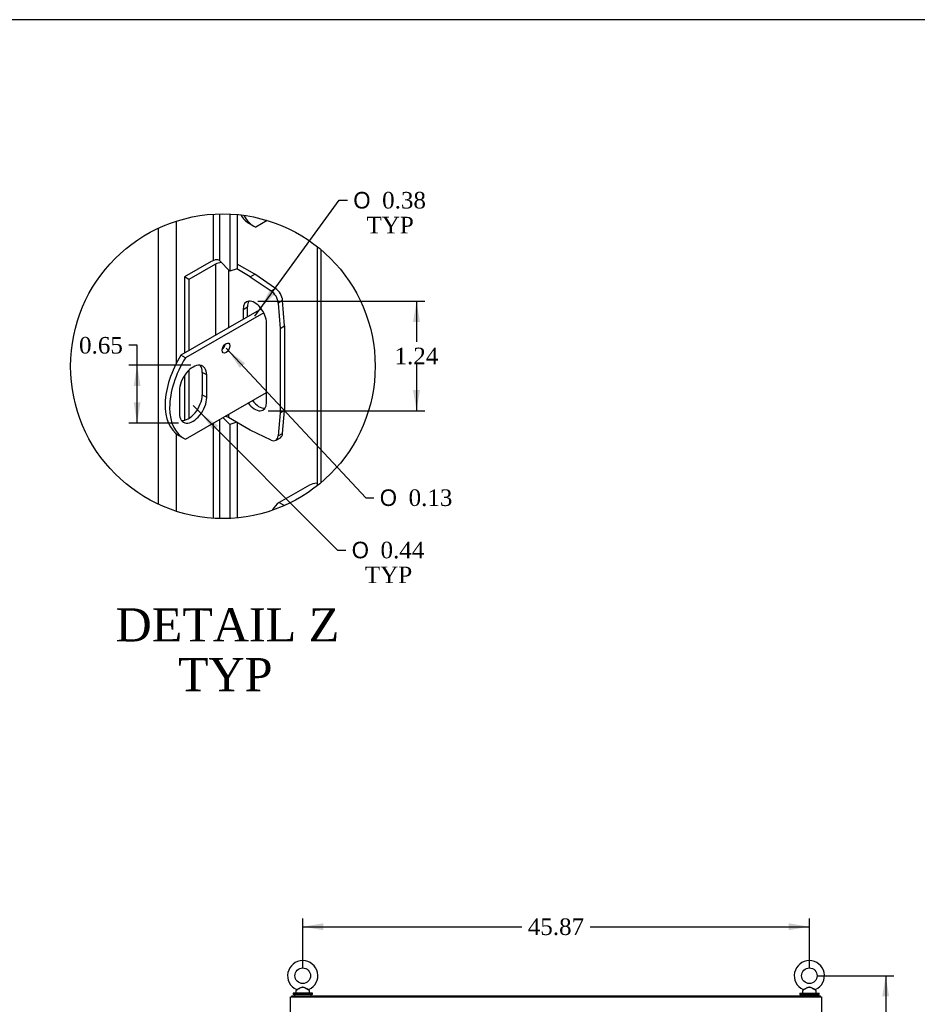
# Model space of a CAD drawing. Header units: inches. Extents: x 1 to 359, y -2 to 239.
# Tile 39 of 46: x 196 to 277, y 150 to 239. Entities that reach past the tile are written whole.
import ezdxf
from ezdxf.enums import TextEntityAlignment as Align
from ezdxf.lldxf.tags import DXFTag

# ---------------------------------------------------------------- set-up
doc = ezdxf.new("R2010")
doc.units = ezdxf.units.IN
doc.header["$MEASUREMENT"] = 0
for name, color, linetype in [('COM40153-2', 7, 'Continuous'), ('COM42667', 7, 'Continuous'), ('COM43132', 7, 'Continuous'), ('COM50780', 7, 'Continuous'), ('COM52167-9', 7, 'Continuous'), ('COM52168-9', 7, 'Continuous'), ('COM54926', 7, 'Continuous'), ('COM70110-1', 7, 'Continuous'), ('COM71188-1', 7, 'Continuous'), ('COM71190-1', 7, 'Continuous'), ('Default', 7, 'Continuous'), ('SCS86414', 7, 'Continuous'), ('WAF25377', 7, 'Continuous'), ('WAM254785', 7, 'Continuous')]:
    doc.layers.add(name, color=color, linetype=linetype)
doc.styles.add('SEACAD_Solid_Edge_ANSI1_Symbols', font='txt')
doc.styles.add('SEACAD_Times_New_Roman', font='times.ttf')
tags = doc.linetypes.add('CENTER2', pattern=[1.125, 0.75, -0.125, 0.125, -0.125]).pattern_tags.tags
tags[10:11] = [DXFTag(74, 4), DXFTag(75, 0), DXFTag(340, '0'), DXFTag(46, 0.0), DXFTag(50, 0.0), DXFTag(44, 0.0), DXFTag(45, 0.0)]
tags[8:9] = [DXFTag(74, 4), DXFTag(75, 0), DXFTag(340, '0'), DXFTag(46, 0.0), DXFTag(50, 0.0), DXFTag(44, 0.0), DXFTag(45, 0.0)]
tags[6:7] = [DXFTag(74, 4), DXFTag(75, 0), DXFTag(340, '0'), DXFTag(46, 0.0), DXFTag(50, 0.0), DXFTag(44, 0.0), DXFTag(45, 0.0)]
tags[4:5] = [DXFTag(74, 4), DXFTag(75, 0), DXFTag(340, '0'), DXFTag(46, 0.0), DXFTag(50, 0.0), DXFTag(44, 0.0), DXFTag(45, 0.0)]
tags = doc.linetypes.add('HIDDEN2', pattern=[0.1875, 0.125, -0.0625]).pattern_tags.tags
tags[6:7] = [DXFTag(74, 4), DXFTag(75, 0), DXFTag(340, '0'), DXFTag(46, 0.0), DXFTag(50, 0.0), DXFTag(44, 0.0), DXFTag(45, 0.0)]
tags[4:5] = [DXFTag(74, 4), DXFTag(75, 0), DXFTag(340, '0'), DXFTag(46, 0.0), DXFTag(50, 0.0), DXFTag(44, 0.0), DXFTag(45, 0.0)]
doc.dimstyles.new('HAMMOND_(STH_-_300x200)', dxfattribs={"dimtxt": 1.5, "dimasz": 1.875, "dimexe": 0.75, "dimexo": 0.75, "dimgap": 0.375, "dimtad": 0, "dimtih": 1, "dimtoh": 1, "dimzin": 0, "dimdsep": 46, "dimtxsty": 'SEACAD_Times_New_Roman', "dimblk1": '_SE_FILLED', "dimblk2": '_SE_FILLED', "dimsah": 1, "dimcen": 0.75, "dimadec": 0, "dimazin": 0, "dimtfac": 0.8, "dimtofl": 0, "dimtmove": 0, "dimatfit": 3, "dimfxl": 0, "dimtolj": 1, "dimtzin": 0, "dimarcsym": 0})

# ---------------------------------------------------------------- blocks, each defined once
blk = doc.blocks.new('SE4')
at = {"layer": 'COM43132', "color": 7, "linetype": 'HIDDEN2'}
for p, q in [((222.431, 148.103), (222.431, 92.353)), ((222.431, 148.103), (222.556, 148.103)), ((266.306, 148.228), (222.556, 148.228)), ((222.556, 148.228), (222.556, 148.103)), ((222.556, 92.353), (222.556, 148.103)), ((222.556, 148.103), (266.306, 148.103)), ((222.556, 148.103), (222.616, 148.043)), ((222.556, 148.103), (222.556, 148.103)), ((222.616, 148.043), (222.556, 148.103)), ((222.556, 148.103), (222.556, 148.103)), ((222.616, 148.043), (222.616, 148.043)), ((222.616, 148.043), (222.616, 148.043)), ((266.306, 148.103), (266.246, 148.043)), ((266.246, 148.043), (266.306, 148.103)), ((266.246, 148.043), (266.246, 148.043)), ((266.246, 148.043), (266.246, 148.043)), ((266.306, 148.228), (266.306, 148.103)), ((266.306, 148.103), (266.306, 92.353)), ((266.431, 148.103), (266.306, 148.103)), ((266.306, 148.103), (266.306, 148.103)), ((266.306, 148.103), (266.306, 148.103)), ((266.431, 92.353), (266.431, 148.103)), ((222.431, 92.353), (222.556, 92.353)), ((222.616, 92.413), (222.556, 92.353)), ((222.556, 92.353), (222.616, 92.413)), ((266.306, 92.353), (222.556, 92.353)), ((222.556, 92.228), (222.556, 92.353)), ((222.556, 92.353), (222.556, 92.353)), ((222.556, 92.353), (222.556, 92.353)), ((222.556, 92.228), (266.306, 92.228)), ((222.616, 92.413), (222.616, 92.413)), ((222.616, 92.413), (222.616, 92.413)), ((266.246, 92.413), (266.246, 92.413)), ((266.246, 92.413), (266.246, 92.413)), ((266.246, 92.413), (266.306, 92.353)), ((266.306, 92.353), (266.246, 92.413)), ((266.431, 92.353), (266.306, 92.353)), ((266.306, 92.228), (266.306, 92.353)), ((266.306, 92.353), (266.306, 92.353)), ((266.306, 92.353), (266.306, 92.353))]:
    blk.add_line(p, q, dxfattribs=at)
for centre in [(223.306, 147.353), (244.431, 147.353), (265.556, 147.353), (223.306, 120.228), (265.556, 120.228), (223.306, 93.103), (244.431, 93.103), (265.556, 93.103)]:
    blk.add_circle(centre, 0.281, dxfattribs=at)
for centre, start, end in [((223.27, 149.366), 238.83881, 243.66075), ((221.293, 147.388), 26.33925, 31.16119), ((267.569, 147.388), 148.83881, 153.66075), ((265.591, 149.366), 296.33925, 301.16119), ((223.27, 91.09), 116.33925, 121.16119), ((221.293, 93.067), 328.83881, 333.66075), ((265.591, 91.09), 58.83881, 63.66075), ((267.569, 93.067), 206.33925, 211.16119)]:
    blk.add_arc(centre, 1.476, start, end, dxfattribs=at)
at = {"layer": 'COM54926', "color": 7, "linetype": 'Continuous'}
for p, q in [((220.398, 90.24), (220.398, 78.526)), ((220.398, 90.24), (220.541, 90.24)), ((220.503, 90.269), (220.427, 90.327)), ((220.541, 90.288), (220.541, 90.383)), ((220.541, 90.24), (220.541, 90.327)), ((220.541, 90.24), (220.541, 90.24)), ((228.398, 90.24), (226.398, 78.478)), ((228.398, 90.327), (228.398, 90.24)), ((260.46, 90.24), (260.46, 90.327)), ((262.46, 78.478), (260.46, 90.24)), ((268.317, 90.288), (268.317, 90.383)), ((268.317, 90.327), (268.317, 90.24)), ((268.317, 90.24), (268.46, 90.24)), ((268.317, 90.24), (268.317, 90.24)), ((268.355, 90.269), (268.431, 90.327)), ((268.46, 90.24), (268.46, 78.526)), ((220.541, 78.478), (220.406, 78.478)), ((220.406, 78.478), (220.541, 78.478)), ((226.398, 78.478), (220.541, 78.478)), ((220.541, 78.478), (228.177, 78.478)), ((228.177, 78.478), (228.397, 78.478)), ((228.397, 78.478), (228.397, 78.383)), ((260.461, 78.383), (260.461, 78.478)), ((260.461, 78.478), (260.681, 78.478)), ((260.681, 78.478), (268.317, 78.478)), ((268.317, 78.478), (262.46, 78.478)), ((268.317, 78.478), (268.452, 78.478)), ((268.452, 78.478), (268.317, 78.478)), ((220.541, 78.383), (228.177, 78.383)), ((228.397, 78.383), (228.177, 78.383)), ((260.681, 78.383), (260.461, 78.383)), ((260.681, 78.383), (268.317, 78.383))]:
    blk.add_line(p, q, dxfattribs=at)
for centre, radius, start, end in [((220.541, 90.24), 0.143, 142.41616, 180), ((220.541, 90.24), 0.143, 90, 142.41616), ((220.541, 90.24), 0.048, 142.41616, 180), ((220.541, 90.24), 0.048, 90.00014, 142.41602), ((268.317, 90.24), 0.143, 37.58384, 90), ((268.317, 90.24), 0.048, 37.58398, 89.99986), ((268.317, 90.24), 0.048, 0, 37.58384), ((268.317, 90.24), 0.143, 0, 37.58384), ((220.541, 78.526), 0.143, 180, 199.61294), ((220.541, 78.526), 0.143, 199.61294, 270), ((268.317, 78.526), 0.143, 270, 340.38706), ((268.317, 78.526), 0.143, 340.38706, 0)]:
    blk.add_arc(centre, radius, start, end, dxfattribs=at)
for centre, major_axis, start_param, end_param in [((220.541, 78.526), (0.143, 0), 3.141593, 3.483903), ((268.317, 78.526), (-0.143, 0), 2.799282, 3.141593)]:
    blk.add_ellipse(centre, major_axis=major_axis, ratio=0.99836, start_param=start_param, end_param=end_param, dxfattribs=at)
for points in [[(220.541, 90.327), (220.55, 90.344), (220.56, 90.358), (220.579, 90.378), (220.589, 90.383), (220.598, 90.383)], [(228.387, 90.383), (228.389, 90.383), (228.391, 90.378), (228.394, 90.358), (228.396, 90.344), (228.398, 90.327)], [(260.46, 90.327), (260.462, 90.344), (260.464, 90.358), (260.467, 90.378), (260.469, 90.383), (260.471, 90.383)], [(268.26, 90.383), (268.269, 90.383), (268.279, 90.378), (268.298, 90.358), (268.308, 90.344), (268.317, 90.327)]]:
    blk.add_open_spline(points, degree=3, knots=[0, 0, 0, 0, 0.5, 0.5, 1, 1, 1, 1], dxfattribs=at)
at = {"layer": 'COM70110-1', "color": 7, "linetype": 'Continuous'}
for p, q in [((220.492, 150.508), (268.365, 150.508)), ((220.492, 150.413), (220.492, 150.508)), ((268.365, 150.413), (268.365, 150.508))]:
    blk.add_line(p, q, dxfattribs=at)
at = {"layer": 'COM71188-1', "color": 7, "linetype": 'Continuous'}
for p, q in [((220.398, 150.413), (220.541, 150.413)), ((220.398, 90.478), (220.398, 150.413)), ((220.541, 150.413), (268.317, 150.413)), ((268.317, 150.413), (268.46, 150.413)), ((268.46, 150.413), (268.46, 90.478)), ((220.541, 90.478), (220.398, 90.478)), ((268.317, 90.478), (220.541, 90.478)), ((268.46, 90.478), (268.317, 90.478))]:
    blk.add_line(p, q, dxfattribs=at)
at = {"layer": 'COM71190-1', "color": 7, "linetype": 'Continuous'}
for p, q in [((220.492, 90.478), (220.492, 90.383)), ((268.365, 90.383), (220.492, 90.383)), ((268.365, 90.478), (268.365, 90.383))]:
    blk.add_line(p, q, dxfattribs=at)
at = {"layer": 'SCS86414', "color": 7, "linetype": 'Continuous'}
for p, q in [((220.867, 150.927), (220.867, 150.808)), ((220.947, 151.045), (220.881, 150.965)), ((222.103, 150.965), (222.038, 151.044)), ((222.117, 150.808), (222.117, 150.927)), ((266.74, 150.927), (266.74, 150.808)), ((266.82, 151.045), (266.754, 150.965)), ((267.976, 150.965), (267.911, 151.044)), ((267.99, 150.808), (267.99, 150.927))]:
    blk.add_line(p, q, dxfattribs=at)
for centre in [(221.492, 152.337), (267.365, 152.337)]:
    blk.add_circle(centre, 0.704, dxfattribs=at)
for centre, radius, start, end in [((221.492, 152.337), 1.367, 90, 245.97293), ((221.492, 152.337), 1.367, 293.99676, 90), ((267.365, 152.337), 1.367, 90, 245.97293), ((267.365, 152.337), 1.367, 293.99676, 90), ((220.927, 150.927), 0.06, 140.32138, 180), ((220.927, 150.808), 0.06, 180, 270), ((222.063, 151.062), 0.03, 118.44732, 242.10844), ((222.057, 150.808), 0.06, 270, 0), ((222.057, 150.927), 0.06, 0, 39.67862), ((266.8, 150.927), 0.06, 140.32138, 180), ((266.8, 150.808), 0.06, 180, 270), ((267.936, 151.062), 0.03, 118.44732, 242.10844), ((267.93, 150.808), 0.06, 270, 0), ((267.93, 150.927), 0.06, 0, 39.67862)]:
    blk.add_arc(centre, radius, start, end, dxfattribs=at)
for points, knots in [([(220.934, 151.089), (220.934, 151.089), (220.934, 151.089), (220.936, 151.09), (220.962, 151.102), (221.04, 151.141), (221.09, 151.166), (221.198, 151.219), (221.256, 151.247), (221.375, 151.295), (221.438, 151.315), (221.534, 151.312), (221.567, 151.306), (221.628, 151.288), (221.658, 151.276), (221.747, 151.239), (221.804, 151.21), (221.911, 151.158), (221.96, 151.133), (222.031, 151.098), (222.053, 151.088), (222.05, 151.089), (222.049, 151.089), (222.049, 151.09)], [0.4346058, 0.4346058, 0.4346058, 0.4346058, 0.4375, 0.4375, 0.5, 0.5, 0.5625, 0.5625, 0.625, 0.625, 0.6875, 0.6875, 0.71875, 0.71875, 0.75, 0.75, 0.8125, 0.8125, 0.875, 0.875, 0.9375, 0.9375, 0.9436464, 0.9436464, 0.9436464, 0.9436464]), ([(222.039, 151.042), (222.039, 151.043), (222.021, 151.052), (221.957, 151.087), (221.91, 151.114), (221.833, 151.157), (221.805, 151.172), (221.75, 151.202), (221.722, 151.217), (221.665, 151.246), (221.635, 151.26), (221.574, 151.283), (221.542, 151.292), (221.477, 151.296), (221.445, 151.292), (221.382, 151.274), (221.352, 151.261), (221.264, 151.22), (221.209, 151.188), (221.103, 151.129), (221.052, 151.101), (220.976, 151.059), (220.95, 151.045), (220.945, 151.043), (220.945, 151.042), (220.945, 151.042)], [0.0683017, 0.0683017, 0.0683017, 0.0683017, 0.125, 0.125, 0.1875, 0.1875, 0.21875, 0.21875, 0.25, 0.25, 0.28125, 0.28125, 0.3125, 0.3125, 0.34375, 0.34375, 0.375, 0.375, 0.4375, 0.4375, 0.5, 0.5, 0.5625, 0.5625, 0.5685641, 0.5685641, 0.5685641, 0.5685641]), ([(266.807, 151.089), (266.807, 151.089), (266.807, 151.089), (266.809, 151.09), (266.835, 151.102), (266.913, 151.141), (266.963, 151.166), (267.071, 151.219), (267.129, 151.247), (267.248, 151.295), (267.311, 151.315), (267.407, 151.312), (267.44, 151.306), (267.501, 151.288), (267.531, 151.276), (267.62, 151.239), (267.677, 151.21), (267.784, 151.158), (267.833, 151.133), (267.904, 151.098), (267.926, 151.088), (267.923, 151.089), (267.922, 151.089), (267.922, 151.09)], [0.4346058, 0.4346058, 0.4346058, 0.4346058, 0.4375, 0.4375, 0.5, 0.5, 0.5625, 0.5625, 0.625, 0.625, 0.6875, 0.6875, 0.71875, 0.71875, 0.75, 0.75, 0.8125, 0.8125, 0.875, 0.875, 0.9375, 0.9375, 0.9436464, 0.9436464, 0.9436464, 0.9436464]), ([(267.912, 151.042), (267.912, 151.043), (267.894, 151.052), (267.83, 151.087), (267.783, 151.114), (267.706, 151.157), (267.678, 151.172), (267.623, 151.202), (267.595, 151.217), (267.538, 151.246), (267.508, 151.26), (267.447, 151.283), (267.415, 151.292), (267.35, 151.296), (267.318, 151.292), (267.255, 151.274), (267.225, 151.261), (267.137, 151.22), (267.082, 151.188), (266.976, 151.129), (266.925, 151.101), (266.849, 151.059), (266.823, 151.045), (266.818, 151.043), (266.818, 151.042), (266.818, 151.042)], [0.0683017, 0.0683017, 0.0683017, 0.0683017, 0.125, 0.125, 0.1875, 0.1875, 0.21875, 0.21875, 0.25, 0.25, 0.28125, 0.28125, 0.3125, 0.3125, 0.34375, 0.34375, 0.375, 0.375, 0.4375, 0.4375, 0.5, 0.5, 0.5625, 0.5625, 0.5685641, 0.5685641, 0.5685641, 0.5685641])]:
    blk.add_open_spline(points, degree=3, knots=knots, dxfattribs=at)
at = {"layer": 'WAF25377', "color": 7, "linetype": 'Continuous'}
for p, q in [((222.367, 150.748), (220.617, 150.748)), ((220.617, 150.748), (220.617, 150.633)), ((222.367, 150.633), (220.617, 150.633)), ((222.367, 150.633), (222.367, 150.748)), ((266.49, 150.748), (268.24, 150.748)), ((266.49, 150.748), (266.49, 150.633)), ((266.49, 150.633), (268.24, 150.633)), ((268.24, 150.633), (268.24, 150.748))]:
    blk.add_line(p, q, dxfattribs=at)
at = {"layer": 'WAM254785', "color": 7, "linetype": 'Continuous'}
for p, q in [((220.742, 150.633), (220.742, 150.508)), ((222.242, 150.508), (222.242, 150.633)), ((266.615, 150.633), (266.615, 150.508)), ((268.115, 150.508), (268.115, 150.633))]:
    blk.add_line(p, q, dxfattribs=at)
blk = doc.blocks.new('DMBLK3360')
at = {"layer": 'Default', "linetype": 'Continuous'}
for points in [[(223.367, 157.088), (221.492, 156.775), (223.367, 156.463)], [(265.49, 157.088), (265.49, 156.463), (267.365, 156.775)]]:
    blk.add_hatch(color=7, dxfattribs=at).paths.add_polyline_path(points)
at = {"layer": 'Default', "color": 7, "linetype": 'Continuous'}
for p, q in [((221.492, 153.087), (221.492, 157.525)), ((267.365, 153.087), (267.365, 157.525)), ((221.492, 156.775), (241.345, 156.775)), ((247.513, 156.775), (267.365, 156.775))]:
    blk.add_line(p, q, dxfattribs=at)
at = {"layer": 'Default', "color": 7, "linetype": 'Continuous', "style": 'SEACAD_Times_New_Roman'}
blk.add_text('45.87', height=1.5, dxfattribs=at).set_placement((241.87, 157.525), align=Align.TOP_LEFT)
blk = doc.blocks.new('_SE_FILLED')
at = {"color": 0}
blk.add_line((0, 0), (-1, 0), dxfattribs=at)
blk.add_solid([(0, 0), (-1, -0.1665), (-1, 0.1665), (0, 0)], dxfattribs=at)
blk = doc.blocks.new('DMBLK3362')
at = {"layer": 'Default', "linetype": 'Continuous'}
for points in [[(274.589, 150.462), (274.277, 152.337), (273.964, 150.462)], [(274.589, 80.258), (273.964, 80.258), (274.277, 78.383)]]:
    blk.add_hatch(color=7, dxfattribs=at).paths.add_polyline_path(points)
at = {"layer": 'Default', "color": 7, "linetype": 'Continuous'}
for p, q in [((268.115, 152.337), (275.027, 152.337)), ((274.277, 152.337), (274.277, 116.635)), ((274.277, 114.61), (274.277, 78.383)), ((269.067, 78.383), (275.027, 78.383))]:
    blk.add_line(p, q, dxfattribs=at)
at = {"layer": 'Default', "color": 7, "linetype": 'Continuous', "style": 'SEACAD_Times_New_Roman'}
blk.add_text('73.95', height=1.5, dxfattribs=at).set_placement((271.717, 116.11), align=Align.TOP_LEFT)
blk = doc.blocks.new('SE10')
at = {"layer": 'COM40153-2', "color": 7, "linetype": 'Continuous'}
for p, q in [((213.194, 216.973), (210.789, 215.585)), ((213.59, 216.745), (211.185, 215.357)), ((213.59, 216.745), (213.59, 210.295)), ((217.142, 215.837), (215.566, 216.746)), ((214.777, 216.24), (214.777, 210.981)), ((216.746, 215.608), (215.522, 216.315)), ((216.746, 215.608), (217.142, 215.837)), ((219.032, 214.554), (217.142, 215.837)), ((210.789, 215.585), (210.789, 208.678)), ((211.185, 215.357), (210.789, 215.585)), ((211.185, 215.357), (211.185, 208.907)), ((216.746, 215.608), (218.636, 214.326)), ((218.636, 214.326), (219.032, 214.554)), ((219.675, 213.441), (219.279, 213.212)), ((219.279, 213.212), (219.444, 210.934)), ((219.84, 211.163), (219.675, 213.441)), ((216.087, 212.641), (216.483, 212.87)), ((216.087, 212.641), (216.087, 211.737)), ((216.483, 211.965), (216.483, 212.87)), ((218.208, 204.231), (218.208, 211.416)), ((219.444, 210.934), (219.84, 211.163)), ((219.444, 210.934), (219.444, 203.285)), ((219.84, 211.163), (219.84, 203.514)), ((211.185, 207.144), (211.185, 202.783)), ((210.789, 206.671), (210.789, 202.618)), ((219.444, 203.285), (219.279, 201.198)), ((219.444, 203.285), (219.84, 203.514)), ((219.675, 201.427), (219.84, 203.514)), ((214.777, 203.162), (214.777, 202.864)), ((216.746, 201.728), (214.777, 202.864)), ((218.636, 200.827), (216.746, 201.728)), ((219.279, 201.198), (219.675, 201.427)), ((219.075, 200.81), (219.471, 201.039))]:
    blk.add_line(p, q, dxfattribs=at)
for centre, major_axis, start_param, end_param in [((214.184, 216.402), (-1.4, 0), 5.101688, 5.497787), ((214.184, 216.402), (-0.84, 0), 4.773617, 5.497787), ((218.575, 213.548), (0.5, -0.866), 0.872665, 2.268928), ((218.971, 213.777), (-0.5, 0.866), 4.014257, 5.410521), ((217.148, 212.029), (0.75, -1.299), 0.785398, 3.926991), ((217.544, 212.257), (0.75, -1.299), 3.408746, 3.926991), ((217.148, 204.843), (-0.75, 1.299), 1.752517, 3.926991), ((217.544, 205.072), (-0.75, 1.299), 1.752517, 2.87444), ((214.184, 202.521), (0.84, 0), 0.785398, 1.234419), ((218.971, 201.905), (-0.5, 0.866), 3.141593, 3.839724), ((218.575, 201.676), (-0.5, 0.866), 2.443461, 3.839724)]:
    blk.add_ellipse(centre, major_axis=major_axis, ratio=0.57735, start_param=start_param, end_param=end_param, dxfattribs=at)
at = {"layer": 'COM42667', "color": 7, "linetype": 'Continuous'}
for p, q in [((222.093, 196.742), (219.364, 195.166)), ((219.364, 195.166), (219.833, 194.895))]:
    blk.add_line(p, q, dxfattribs=at)
for centre, major_axis, start_param, end_param in [((222.8, 196.334), (1, 0), 1.582011, 2.356194), ((219.364, 194.232), (-0.572, -0.991), 3.926991, 4.806979)]:
    blk.add_ellipse(centre, major_axis=major_axis, ratio=0.57735, start_param=start_param, end_param=end_param, dxfattribs=at)
at = {"layer": 'COM50780', "color": 7, "linetype": 'Continuous'}
for p, q in [((216.645, 220.428), (217.053, 220.192)), ((218.288, 220.696), (217.246, 220.094)), ((217.746, 212.694), (210.469, 208.493)), ((217.96, 212.348), (210.877, 208.258)), ((210.877, 208.258), (210.469, 208.493)), ((212.799, 206.714), (212.392, 206.95)), ((212.392, 206.95), (212.392, 204.908)), ((212.799, 204.673), (212.799, 206.714)), ((210.324, 205.286), (210.324, 203.244)), ((210.877, 200.91), (218.208, 205.143)), ((212.799, 204.673), (212.392, 204.908)), ((210.276, 201.243), (210.683, 201.008))]:
    blk.add_line(p, q, dxfattribs=at)
for centre, major_axis, start_param, end_param in [((219.645, 225.624), (3, 5.196), 2.832085, 3.141593), ((220.053, 225.389), (3, 5.196), 2.7736, 3.204257), ((214.141, 209.388), (0.25, 0.433), 4.09361, 5.331168), ((213.276, 206.439), (3, 5.196), 1.508132, 3.141593), ((213.683, 206.204), (3, 5.196), 1.508132, 3.204257), ((211.562, 206), (-0.875, -1.516), 2.356194, 5.497787), ((211.154, 206.235), (-0.875, -1.516), 2.356194, 2.906699), ((211.562, 203.959), (0.875, 1.516), 2.356194, 5.497787), ((211.154, 204.194), (0.875, 1.516), 3.376486, 5.497787)]:
    blk.add_ellipse(centre, major_axis=major_axis, ratio=0.57735, start_param=start_param, end_param=end_param, dxfattribs=at)
blk.add_ellipse((214.548, 209.153), major_axis=(0.25, 0.433), ratio=0.57735, dxfattribs=at)
at = {"layer": 'COM52167-9', "color": 7, "linetype": 'Continuous'}
for p, q in [((222.789, 218.344), (222.789, 196.672)), ((223.124, 218.072), (223.124, 196.944))]:
    blk.add_line(p, q, dxfattribs=at)
at = {"layer": 'COM52168-9', "color": 7, "linetype": 'Continuous'}
for p, q in [((213.375, 221.268), (213.375, 217.062)), ((213.979, 217.039), (213.979, 221.294)), ((214.908, 221.281), (214.908, 216.11)), ((215.566, 221.235), (215.566, 216.329)), ((210.043, 220.635), (210.043, 207.745)), ((208.425, 195.017), (208.425, 219.999)), ((213.553, 217.123), (213.553, 217.143)), ((214.908, 216.11), (213.979, 217.039)), ((215.566, 216.329), (214.908, 216.11)), ((213.375, 202.352), (213.375, 193.749)), ((213.979, 193.723), (213.979, 202.701)), ((214.265, 202.866), (214.908, 202.223)), ((215.53, 202.43), (214.908, 202.223)), ((215.566, 202.409), (215.566, 193.782)), ((214.908, 202.223), (214.908, 193.735)), ((210.043, 201.4), (210.043, 194.382))]:
    blk.add_line(p, q, dxfattribs=at)
blk.add_ellipse((213.647, 216.928), major_axis=(-0.384, 0), ratio=0.57735, start_param=3.665191, end_param=4.958256, dxfattribs=at)
blk = doc.blocks.new('DMBLK3391')
at = {"layer": 'Default', "linetype": 'Continuous'}
for points in [[(206.185, 205.723), (206.81, 205.723), (206.498, 207.598)], [(206.185, 204.236), (206.498, 202.361), (206.81, 204.236)]]:
    blk.add_hatch(color=7, dxfattribs=at).paths.add_polyline_path(points)
at = {"layer": 'Default', "color": 7, "linetype": 'Continuous'}
for p, q in [((206.498, 209.403), (205.748, 209.403)), ((206.498, 202.361), (206.498, 209.403)), ((211.365, 207.598), (205.748, 207.598)), ((210.258, 202.361), (205.748, 202.361))]:
    blk.add_line(p, q, dxfattribs=at)
at = {"layer": 'Default', "color": 7, "linetype": 'Continuous', "style": 'SEACAD_Times_New_Roman'}
blk.add_text('0.65', height=1.5, dxfattribs=at).set_placement((201.242, 210.153), align=Align.TOP_LEFT)
blk = doc.blocks.new('DMBLK3392')
at = {"layer": 'Default', "linetype": 'Continuous'}
for points in [[(232.108, 211.523), (231.795, 213.398), (231.483, 211.523)], [(232.108, 205.349), (231.483, 205.349), (231.795, 203.474)]]:
    blk.add_hatch(color=7, dxfattribs=at).paths.add_polyline_path(points)
at = {"layer": 'Default', "color": 7, "linetype": 'Continuous'}
for p, q in [((217.423, 213.398), (232.545, 213.398)), ((231.795, 213.398), (231.795, 209.711)), ((231.795, 207.686), (231.795, 203.474)), ((218.372, 203.474), (232.545, 203.474))]:
    blk.add_line(p, q, dxfattribs=at)
at = {"layer": 'Default', "color": 7, "linetype": 'Continuous', "style": 'SEACAD_Times_New_Roman'}
blk.add_text('1.24', height=1.5, dxfattribs=at).set_placement((229.805, 209.186), align=Align.TOP_LEFT)
blk = doc.blocks.new('DMBLK3393')
at = {"layer": 'Default', "linetype": 'Continuous'}
blk.add_hatch(color=7, dxfattribs=at).paths.add_polyline_path([(213.84, 202.123), (212.293, 203.228), (213.398, 201.681)])
at = {"layer": 'Default', "color": 7, "linetype": 'Continuous'}
for p, q in [((211.562, 203.959), (224.653, 190.871)), ((224.653, 190.871), (225.403, 190.871))]:
    blk.add_line(p, q, dxfattribs=at)
for s, style, p in [('O', 'SEACAD_Solid_Edge_ANSI1_Symbols', (225.928, 191.621)), ('0.44', 'SEACAD_Times_New_Roman', (228.539, 191.621)), ('TYP', 'SEACAD_Times_New_Roman', (227.127, 189.371))]:
    blk.add_text(s, height=1.5, dxfattribs=dict(at, style=style)).set_placement(p, align=Align.TOP_LEFT)
blk = doc.blocks.new('DMBLK3394')
at = {"layer": 'Default', "linetype": 'Continuous'}
blk.add_hatch(color=7, dxfattribs=at).paths.add_polyline_path([(216.259, 207.779), (214.751, 208.936), (215.802, 207.352)])
at = {"layer": 'Default', "color": 7, "linetype": 'Continuous'}
for p, q in [((214.548, 209.153), (227.194, 195.608)), ((227.194, 195.608), (227.944, 195.608))]:
    blk.add_line(p, q, dxfattribs=at)
for s, style, p in [('O', 'SEACAD_Solid_Edge_ANSI1_Symbols', (228.469, 196.358)), ('0.13', 'SEACAD_Times_New_Roman', (231.079, 196.358))]:
    blk.add_text(s, height=1.5, dxfattribs=dict(at, style=style)).set_placement(p, align=Align.TOP_LEFT)
blk = doc.blocks.new('DMBLK3395')
at = {"layer": 'Default', "linetype": 'Continuous'}
blk.add_hatch(color=7, dxfattribs=at).paths.add_polyline_path([(218.539, 214.47), (217.688, 212.77), (219.044, 214.102)])
at = {"layer": 'Default', "color": 7, "linetype": 'Continuous'}
for p, q in [((217.148, 212.029), (224.798, 222.533)), ((224.798, 222.533), (225.548, 222.533))]:
    blk.add_line(p, q, dxfattribs=at)
for s, style, p in [('O', 'SEACAD_Solid_Edge_ANSI1_Symbols', (226.073, 223.283)), ('0.38', 'SEACAD_Times_New_Roman', (228.683, 223.283)), ('TYP', 'SEACAD_Times_New_Roman', (227.271, 221.033))]:
    blk.add_text(s, height=1.5, dxfattribs=dict(at, style=style)).set_placement(p, align=Align.TOP_LEFT)
blk = doc.blocks.new('BORDER')
at = {"layer": 'Default', "color": 7, "linetype": 'Continuous'}
blk.add_line((0, 27.86), (-41.86, 27.86), dxfattribs=at)

msp = doc.modelspace()

# ---------------------------------------------------------------- linework, layer by layer
at = {"color": 7, "linetype": 'CENTER2'}
msp.add_circle((214.263, 207.508), 13.788, dxfattribs=at)

# ---------------------------------------------------------------- block references
at = {"layer": 'Default', "color": 7, "xscale": 8.55, "yscale": 8.55, "zscale": 8.55}
msp.add_blockref('BORDER', (359.223, 0.67), dxfattribs=at)
at = {"layer": 'Default'}
for name in ['SE10', 'SE4']:
    msp.add_blockref(name, (0, 0), dxfattribs=at)

# ---------------------------------------------------------------- texts
at = {"layer": 'Default', "color": 7, "linetype": 'Continuous', "style": 'SEACAD_Times_New_Roman'}
for s, p in [('DETAIL Z', (204.549, 185.594)), ('TYP', (210.2, 181.094))]:
    msp.add_text(s, height=3, dxfattribs=at).set_placement(p, align=Align.TOP_LEFT)

# ---------------------------------------------------------------- dimensions: what is measured, and where the dimension line sits
at = {"layer": 'Default', "color": 7, "linetype": 'Continuous'}
for center, mpoint, text, picture, middle in [((217.148, 212.029), (217.699, 212.757), '\\A1;<>\\PTYP', 'DMBLK3395', (225.548, 222.533)), ((214.07, 209.428), (214.751, 208.936), '\\A1;<>', 'DMBLK3394', (227.944, 195.608)), ((211.562, 203.959), (212.3, 203.239), '\\A1;<>\\PTYP', 'DMBLK3393', (225.403, 190.871))]:
    dim = msp.add_radius_dim(center=center, mpoint=mpoint, text=text, dimstyle='HAMMOND_(STH_-_300x200)', override={"dimlfac": 0.125}, dxfattribs=at)
    dim.commit()
    dim.dimension.update_dxf_attribs({"geometry": picture, "text_midpoint": middle, "dimtype": 164})
for base, p1, p2, override, picture, middle in [((231.795, 203.474), (216.673, 213.398), (217.622, 203.474), {"dimlfac": 0.125}, 'DMBLK3392', (231.795, 208.436)), ((206.498, 207.598), (211.008, 202.361), (212.115, 207.598), {"dimlfac": 0.125, "dimtmove": 1}, 'DMBLK3391', (205.748, 209.403))]:
    dim = msp.add_linear_dim(base=base, p1=p1, p2=p2, angle=90, text='\\A1;<>', dimstyle='HAMMOND_(STH_-_300x200)', override=override, dxfattribs=at)
    dim.commit()
    dim.dimension.update_dxf_attribs({"geometry": picture, "text_midpoint": middle, "dimtype": 160})
for base, p1, p2, angle, picture, middle, dimtype in [((221.492, 156.775), (221.492, 152.337), (267.365, 152.337), 0, 'DMBLK3360', (244.429, 156.775), 161), ((274.277, 78.383), (267.365, 152.337), (268.317, 78.383), 90, 'DMBLK3362', (274.277, 115.36), 160)]:
    dim = msp.add_linear_dim(base=base, p1=p1, p2=p2, angle=angle, text='\\A1;<>', dimstyle='HAMMOND_(STH_-_300x200)', dxfattribs=at)
    dim.commit()
    dim.dimension.update_dxf_attribs({"geometry": picture, "text_midpoint": middle, "dimtype": dimtype})

doc.saveas('drawing.dxf')
